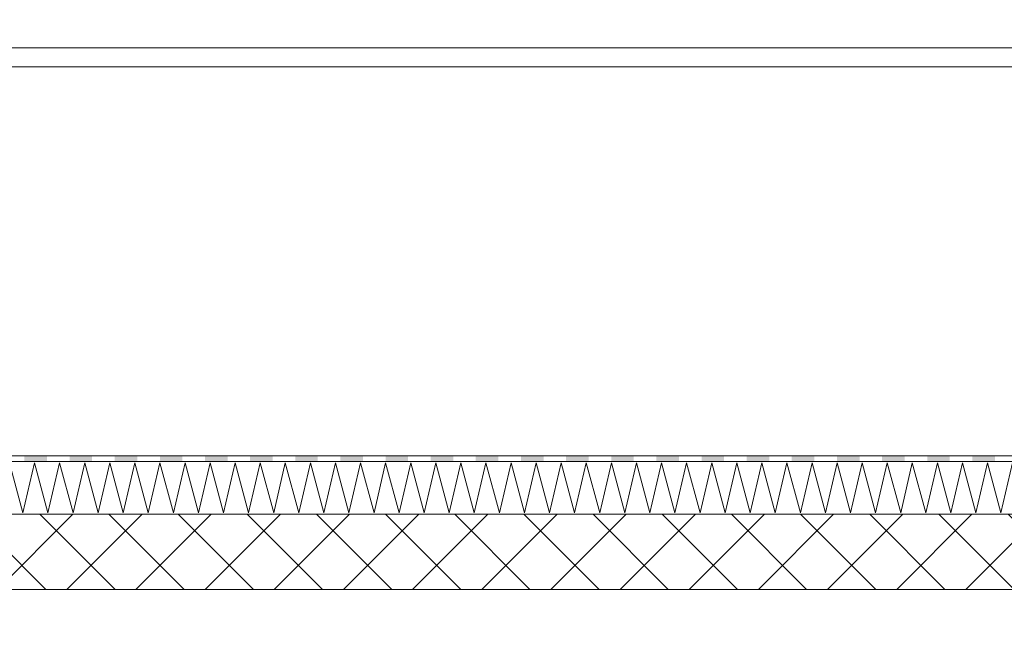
# Model space of a CAD drawing. Header units: millimetres. Extents: x -4481 to 79246, y -53000 to 18468.
# Tile 31 of 79: x 32628 to 35245, y 6684 to 8345. Entities that reach past the tile are written whole.
import ezdxf

# ---------------------------------------------------------------- set-up
doc = ezdxf.new("R2010")
doc.units = ezdxf.units.MM
doc.header["$MEASUREMENT"] = 0
for name, color, linetype in [('Nouveau_2D - Cotations pour 100ème', 7, 'Continuous'), ('Nouveau__Murs ext - Bardages', 7, 'Continuous'), ('Nouveau__Toits - Toitures', 7, 'Continuous')]:
    doc.layers.add(name, color=color, linetype=linetype)
doc.styles.add('STYLE_GENERE_2', font='arial.ttf')
doc.dimstyles.new('STYLE_GENERE__10', dxfattribs={"dimtxt": 175, "dimasz": 95, "dimexe": 0.18, "dimexo": 30247.210424, "dimgap": 0, "dimtad": 1, "dimlfac": 0.001, "dimzin": 0, "dimdsep": 46, "dimtxsty": 'STYLE_GENERE_2', "dimblk": 'ARROWHEAD_6', "dimblk1": 'ARROWHEAD_6', "dimblk2": 'ARROWHEAD_6', "dimcen": 0.09, "dimclrd": 1, "dimclre": 1, "dimclrt": 1, "dimazin": 0, "dimtfac": 1, "dimtdec": 4, "dimtmove": 0, "dimatfit": 3, "dimfxl": 0, "dimtolj": 1, "dimtzin": 0, "dimarcsym": 0})
doc.dimstyles.new('STYLE_GENERE__3', dxfattribs={"dimtxt": 150, "dimasz": 95, "dimexe": 0.18, "dimexo": 21916.318027, "dimgap": 0, "dimtad": 1, "dimlfac": 0.001, "dimzin": 0, "dimdsep": 46, "dimtxsty": 'STYLE_GENERE_2', "dimblk": 'ARROWHEAD_6', "dimblk1": 'ARROWHEAD_6', "dimblk2": 'ARROWHEAD_6', "dimcen": 0.09, "dimclrd": 7, "dimclre": 7, "dimclrt": 7, "dimazin": 0, "dimtfac": 1, "dimtdec": 4, "dimtmove": 0, "dimatfit": 3, "dimfxl": 0, "dimtolj": 1, "dimtzin": 0, "dimarcsym": 0})
doc.dimstyles.new('STYLE_GENERE__5', dxfattribs={"dimtxt": 150, "dimasz": 95, "dimexe": 0.18, "dimexo": 21959.829925, "dimgap": 0, "dimtad": 1, "dimlfac": 0.001, "dimzin": 0, "dimdsep": 46, "dimtxsty": 'STYLE_GENERE_2', "dimblk": 'ARROWHEAD_6', "dimblk1": 'ARROWHEAD_6', "dimblk2": 'ARROWHEAD_6', "dimcen": 0.09, "dimclrd": 7, "dimclre": 7, "dimclrt": 7, "dimazin": 0, "dimtfac": 1, "dimtdec": 4, "dimtmove": 0, "dimatfit": 3, "dimfxl": 0, "dimtolj": 1, "dimtzin": 0, "dimarcsym": 0})
doc.dimstyles.new('STYLE_GENERE__7', dxfattribs={"dimtxt": 150, "dimasz": 95, "dimexe": 0.18, "dimexo": 28568.917041, "dimgap": 0, "dimtad": 1, "dimlfac": 0.001, "dimzin": 0, "dimdsep": 46, "dimtxsty": 'STYLE_GENERE_2', "dimblk": 'ARROWHEAD_6', "dimblk1": 'ARROWHEAD_6', "dimblk2": 'ARROWHEAD_6', "dimcen": 0.09, "dimclrd": 7, "dimclre": 7, "dimclrt": 7, "dimazin": 0, "dimtfac": 1, "dimtdec": 4, "dimtmove": 0, "dimatfit": 3, "dimfxl": 0, "dimtolj": 1, "dimtzin": 0, "dimarcsym": 0})

# ---------------------------------------------------------------- blocks, each defined once
blk = doc.blocks.new('Élément de coupe_48')
at = {"layer": 'Nouveau__Murs ext - Bardages', "color": 7, "linetype": 'Continuous', "lineweight": 13}
for p, q in [((54217, 8270), (24977, 8270)), ((54217, 8220), (24977, 8220))]:
    blk.add_line(p, q, dxfattribs=at)
blk = doc.blocks.new('*X392')
at = {"layer": 'Nouveau__Toits - Toitures', "color": 250, "linetype": 'Continuous', "lineweight": 5}
for p, q in [((32600.4, 7167), (32636.1, 7033.7)), ((32636.1, 7033.7), (32667.1, 7167)), ((32667.1, 7167), (32702.8, 7033.7)), ((32702.8, 7033.7), (32733.7, 7167)), ((32733.7, 7167), (32769.4, 7033.7)), ((32769.4, 7033.7), (32800.4, 7167)), ((32800.4, 7167), (32836.1, 7033.7)), ((32836.1, 7033.7), (32867.1, 7167)), ((32867.1, 7167), (32902.8, 7033.7)), ((32902.8, 7033.7), (32933.7, 7167)), ((32933.7, 7167), (32969.4, 7033.7)), ((32969.4, 7033.7), (33000.4, 7167)), ((33000.4, 7167), (33036.1, 7033.7)), ((33036.1, 7033.7), (33067.1, 7167)), ((33067.1, 7167), (33102.8, 7033.7)), ((33102.8, 7033.7), (33133.7, 7167)), ((33133.7, 7167), (33169.5, 7033.7)), ((33169.5, 7033.7), (33200.4, 7167)), ((33200.4, 7167), (33236.1, 7033.7)), ((33236.1, 7033.7), (33267.1, 7167)), ((33267.1, 7167), (33302.8, 7033.7)), ((33302.8, 7033.7), (33333.7, 7167)), ((33333.7, 7167), (33369.5, 7033.7)), ((33369.5, 7033.7), (33400.4, 7167)), ((33400.4, 7167), (33436.1, 7033.7)), ((33436.1, 7033.7), (33467.1, 7167)), ((33467.1, 7167), (33502.8, 7033.7)), ((33502.8, 7033.7), (33533.8, 7167)), ((33533.8, 7167), (33569.5, 7033.7)), ((33569.5, 7033.7), (33600.4, 7167)), ((33600.4, 7167), (33636.1, 7033.7)), ((33636.1, 7033.7), (33667.1, 7167)), ((33667.1, 7167), (33702.8, 7033.7)), ((33702.8, 7033.7), (33733.8, 7167)), ((33733.8, 7167), (33769.5, 7033.7)), ((33769.5, 7033.7), (33800.4, 7167)), ((33800.4, 7167), (33836.1, 7033.7)), ((33836.1, 7033.7), (33867.1, 7167)), ((33867.1, 7167), (33902.8, 7033.7)), ((33902.8, 7033.7), (33933.8, 7167)), ((33933.8, 7167), (33969.5, 7033.7)), ((33969.5, 7033.7), (34000.4, 7167)), ((34000.4, 7167), (34036.1, 7033.7)), ((34036.1, 7033.7), (34067.1, 7167)), ((34067.1, 7167), (34102.8, 7033.7)), ((34102.8, 7033.7), (34133.8, 7167)), ((34133.8, 7167), (34169.5, 7033.7)), ((34169.5, 7033.7), (34200.4, 7167)), ((34200.4, 7167), (34236.1, 7033.7)), ((34236.1, 7033.7), (34267.1, 7167)), ((34267.1, 7167), (34302.8, 7033.7)), ((34302.8, 7033.7), (34333.8, 7167)), ((34333.8, 7167), (34369.5, 7033.7)), ((34369.5, 7033.7), (34400.4, 7167)), ((34400.4, 7167), (34436.1, 7033.7)), ((34436.1, 7033.7), (34467.1, 7167)), ((34467.1, 7167), (34502.8, 7033.7)), ((34502.8, 7033.7), (34533.8, 7167)), ((34533.8, 7167), (34569.5, 7033.7)), ((34569.5, 7033.7), (34600.4, 7167)), ((34600.4, 7167), (34636.1, 7033.7)), ((34636.1, 7033.7), (34667.1, 7167)), ((34667.1, 7167), (34702.8, 7033.7)), ((34702.8, 7033.7), (34733.8, 7167)), ((34733.8, 7167), (34769.5, 7033.7)), ((34769.5, 7033.7), (34800.4, 7167)), ((34800.4, 7167), (34836.1, 7033.7)), ((34836.1, 7033.7), (34867.1, 7167)), ((34867.1, 7167), (34902.8, 7033.7)), ((34902.8, 7033.7), (34933.8, 7167)), ((34933.8, 7167), (34969.5, 7033.7)), ((34969.5, 7033.7), (35000.4, 7167)), ((35000.4, 7167), (35036.1, 7033.7)), ((35036.1, 7033.7), (35067.1, 7167)), ((35067.1, 7167), (35102.8, 7033.7)), ((35102.8, 7033.7), (35133.8, 7167)), ((35133.8, 7167), (35169.5, 7033.7)), ((35169.5, 7033.7), (35200.4, 7167)), ((35200.4, 7167), (35236.1, 7033.7)), ((35236.1, 7033.7), (35267.1, 7167))]:
    blk.add_line(p, q, dxfattribs=at)
blk = doc.blocks.new('*X393')
at = {"layer": 'Nouveau__Toits - Toitures', "linetype": 'Continuous', "lineweight": 15}
for points in [[(32700.1, 7185.3), (32640.1, 7185.3), (32640.1, 7170.3), (32700.1, 7170.3)], [(32820.1, 7185.3), (32760.1, 7185.3), (32760.1, 7170.3), (32820.1, 7170.3)], [(32940.1, 7185.3), (32880.1, 7185.3), (32880.1, 7170.3), (32940.1, 7170.3)], [(33060.1, 7185.3), (33000.1, 7185.3), (33000.1, 7170.3), (33060.1, 7170.3)], [(33180.1, 7185.3), (33120.1, 7185.3), (33120.1, 7170.3), (33180.1, 7170.3)], [(33300.1, 7185.3), (33240.1, 7185.3), (33240.1, 7170.3), (33300.1, 7170.3)], [(33420.1, 7185.3), (33360.1, 7185.3), (33360.1, 7170.3), (33420.1, 7170.3)], [(33540.1, 7185.3), (33480.1, 7185.3), (33480.1, 7170.3), (33540.1, 7170.3)], [(33660.1, 7185.3), (33600.1, 7185.3), (33600.1, 7170.3), (33660.1, 7170.3)], [(33780.1, 7185.3), (33720.1, 7185.3), (33720.1, 7170.3), (33780.1, 7170.3)], [(33900.1, 7185.3), (33840.1, 7185.3), (33840.1, 7170.3), (33900.1, 7170.3)], [(34020.1, 7185.3), (33960.1, 7185.3), (33960.1, 7170.3), (34020.1, 7170.3)], [(34140.1, 7185.3), (34080.1, 7185.3), (34080.1, 7170.3), (34140.1, 7170.3)], [(34260.1, 7185.3), (34200.1, 7185.3), (34200.1, 7170.3), (34260.1, 7170.3)], [(34380.1, 7185.3), (34320.1, 7185.3), (34320.1, 7170.3), (34380.1, 7170.3)], [(34500.1, 7185.3), (34440.1, 7185.3), (34440.1, 7170.3), (34500.1, 7170.3)], [(34620.1, 7185.3), (34560.1, 7185.3), (34560.1, 7170.3), (34620.1, 7170.3)], [(34740.1, 7185.3), (34680.1, 7185.3), (34680.1, 7170.3), (34740.1, 7170.3)], [(34860.1, 7185.3), (34800.1, 7185.3), (34800.1, 7170.3), (34860.1, 7170.3)], [(34980.1, 7185.3), (34920.1, 7185.3), (34920.1, 7170.3), (34980.1, 7170.3)], [(35100.1, 7185.3), (35040.1, 7185.3), (35040.1, 7170.3), (35100.1, 7170.3)], [(35220.1, 7185.3), (35160.1, 7185.3), (35160.1, 7170.3), (35220.1, 7170.3)]]:
    blk.add_hatch(color=7, dxfattribs=at).paths.add_polyline_path(points)
blk = doc.blocks.new('Élément de coupe_306')
at = {"layer": 'Nouveau__Toits - Toitures', "linetype": 'Continuous', "lineweight": 35}
h = blk.add_hatch(dxfattribs=at)
h.set_pattern_fill('Béton', style=0, pattern_type=2)
h.set_pattern_definition([(45, (0, 0), (-91.9239, 91.9239), []), (135, (0, 0), (91.9239, 91.9239), [])])
h.paths.add_polyline_path([(24940, 6865.9), (25100, 6865.9), (25100, 6830.3), (37853, 6830.3), (37853, 7030.3), (24940, 7030.3)])
at = {"layer": 'Nouveau__Toits - Toitures', "color": 7, "linetype": 'Continuous', "lineweight": 5}
for p, q in [((54270, 7185.3), (24922, 7185.3)), ((54270, 7170.3), (24922, 7170.3)), ((54270, 7030.3), (24922, 7030.3))]:
    blk.add_line(p, q, dxfattribs=at)
at = {"layer": 'Nouveau__Toits - Toitures', "color": 7, "linetype": 'Continuous', "lineweight": 15}
blk.add_line((37826, 6830.3), (24922, 6830.3), dxfattribs=at)
at = {"layer": 'Nouveau__Toits - Toitures', "lineweight": 0}
for name in ['*X393', '*X392']:
    blk.add_blockref(name, (0, 0), dxfattribs=at)
blk = doc.blocks.new('*D433')
at = {"layer": 'Nouveau_2D - Cotations pour 100ème', "color": 7, "linetype": 'Continuous', "lineweight": 13}
for p, q in [((47089, 6864), (47089, 6939)), ((47139, 6814), (47039, 6914)), ((47182.8, 6864), (46995.3, 6864)), ((47089, 3560), (47089, 6864)), ((47039, 3610), (47139, 3510)), ((47182.8, 3560), (46995.3, 3560)), ((47089, 3340), (47089, 3560))]:
    blk.add_line(p, q, dxfattribs=at)
at = {"layer": 'Nouveau_2D - Cotations pour 100ème', "color": 7, "lineweight": 13, "insert": (47059, 5011.8), "char_height": 150, "attachment_point": 7, "rotation": 90, "style": 'STYLE_GENERE_2'}
blk.add_mtext('{\\A1;\\fArial|b1|i0|c0|p0;3,30}', dxfattribs=at)
blk = doc.blocks.new('ARROWHEAD_6')
at = {"color": 0, "linetype": 'Continuous', "lineweight": 0}
for p, q in [((-0.5, -0.5), (0.5, 0.5)), ((0, 0), (-1, 0))]:
    blk.add_line(p, q, dxfattribs=at)
blk = doc.blocks.new('*D440')
at = {"layer": 'Nouveau_2D - Cotations pour 100ème', "color": 7, "linetype": 'Continuous', "lineweight": 13}
for p, q in [((53735.8, 6864), (53735.8, 6939)), ((53785.8, 6814), (53685.8, 6914)), ((53829.5, 6864), (53642, 6864)), ((53735.8, 3560), (53735.8, 6864)), ((53685.8, 3610), (53785.8, 3510)), ((53829.5, 3560), (53642, 3560)), ((53735.8, 3340), (53735.8, 3560))]:
    blk.add_line(p, q, dxfattribs=at)
at = {"layer": 'Nouveau_2D - Cotations pour 100ème', "color": 7, "lineweight": 13, "insert": (53705.8, 5011.8), "char_height": 150, "attachment_point": 7, "rotation": 90, "style": 'STYLE_GENERE_2'}
blk.add_mtext('{\\A1;\\fArial|b1|i0|c0|p0;3,30}', dxfattribs=at)
blk = doc.blocks.new('*D445')
at = {"layer": 'Nouveau_2D - Cotations pour 100ème', "color": 7, "linetype": 'Continuous', "lineweight": 13}
for p, q in [((40504.1, 6864), (40504.1, 6939)), ((40554.1, 6814), (40454.1, 6914)), ((40597.8, 6864), (40410.3, 6864)), ((40504.1, 3560), (40504.1, 6864)), ((40454.1, 3610), (40554.1, 3510)), ((40597.8, 3560), (40410.3, 3560)), ((40504.1, 3340), (40504.1, 3560))]:
    blk.add_line(p, q, dxfattribs=at)
at = {"layer": 'Nouveau_2D - Cotations pour 100ème', "color": 7, "lineweight": 13, "insert": (40474.1, 5011.8), "char_height": 150, "attachment_point": 7, "rotation": 90, "style": 'STYLE_GENERE_2'}
blk.add_mtext('{\\A1;\\fArial|b1|i0|c0|p0;3,30}', dxfattribs=at)
blk = doc.blocks.new('*D448')
at = {"layer": 'Nouveau_2D - Cotations pour 100ème', "color": 1, "linetype": 'Continuous', "lineweight": 15}
for p, q in [((24272.3, 8270), (24272.3, 8345)), ((24322.3, 8220), (24222.3, 8320)), ((24366, 8270), (24178.5, 8270)), ((24272.3, 826), (24272.3, 8270)), ((24222.3, 876), (24322.3, 776)), ((24366, 826), (24178.5, 826)), ((24272.3, 751), (24272.3, 826))]:
    blk.add_line(p, q, dxfattribs=at)
at = {"layer": 'Nouveau_2D - Cotations pour 100ème', "color": 1, "lineweight": 15, "insert": (24237.3, 4314.4), "char_height": 175, "attachment_point": 7, "rotation": 90, "style": 'STYLE_GENERE_2'}
blk.add_mtext('{\\A1;\\fArial|b1|i0|c0|p0;7,44}', dxfattribs=at)

msp = doc.modelspace()

# ---------------------------------------------------------------- block references
at = {"layer": 'Nouveau__Murs ext - Bardages', "lineweight": 0}
msp.add_blockref('Élément de coupe_48', (0, 0), dxfattribs=at)
at = {"layer": 'Nouveau__Toits - Toitures', "lineweight": 0}
msp.add_blockref('Élément de coupe_306', (0, 0), dxfattribs=at)

# ---------------------------------------------------------------- dimensions: what is measured, and where the dimension line sits
at = {"layer": 'Nouveau_2D - Cotations pour 100ème', "color": 1, "linetype": 'Continuous', "lineweight": 15}
dim = msp.add_linear_dim(base=(24272.278, 8270), p1=(24267.032, 825.971), p2=(54596, 8270), angle=90, dimstyle='STYLE_GENERE__10', dxfattribs=at)
dim.commit()
dim.dimension.update_dxf_attribs({"geometry": '*D448', "text_midpoint": (24149.778, 4540.982), "dimtype": 160, "text_rotation": 90})
at = {"layer": 'Nouveau_2D - Cotations pour 100ème', "color": 7, "linetype": 'Continuous', "lineweight": 13}
for base, dimstyle, picture, middle in [((47089.048, 6864), 'STYLE_GENERE__3', '*D433', (46984.048, 5205.997)), ((53735.764, 6864), 'STYLE_GENERE__7', '*D440', (53630.764, 5205.997)), ((40504.092, 6864), 'STYLE_GENERE__5', '*D445', (40399.092, 5205.997))]:
    dim = msp.add_linear_dim(base=base, p1=(25100, 3560), p2=(25100, 6864), angle=90, dimstyle=dimstyle, dxfattribs=at)
    dim.commit()
    dim.dimension.update_dxf_attribs({"geometry": picture, "text_midpoint": middle, "dimtype": 160, "text_rotation": 90})

doc.saveas('drawing.dxf')
